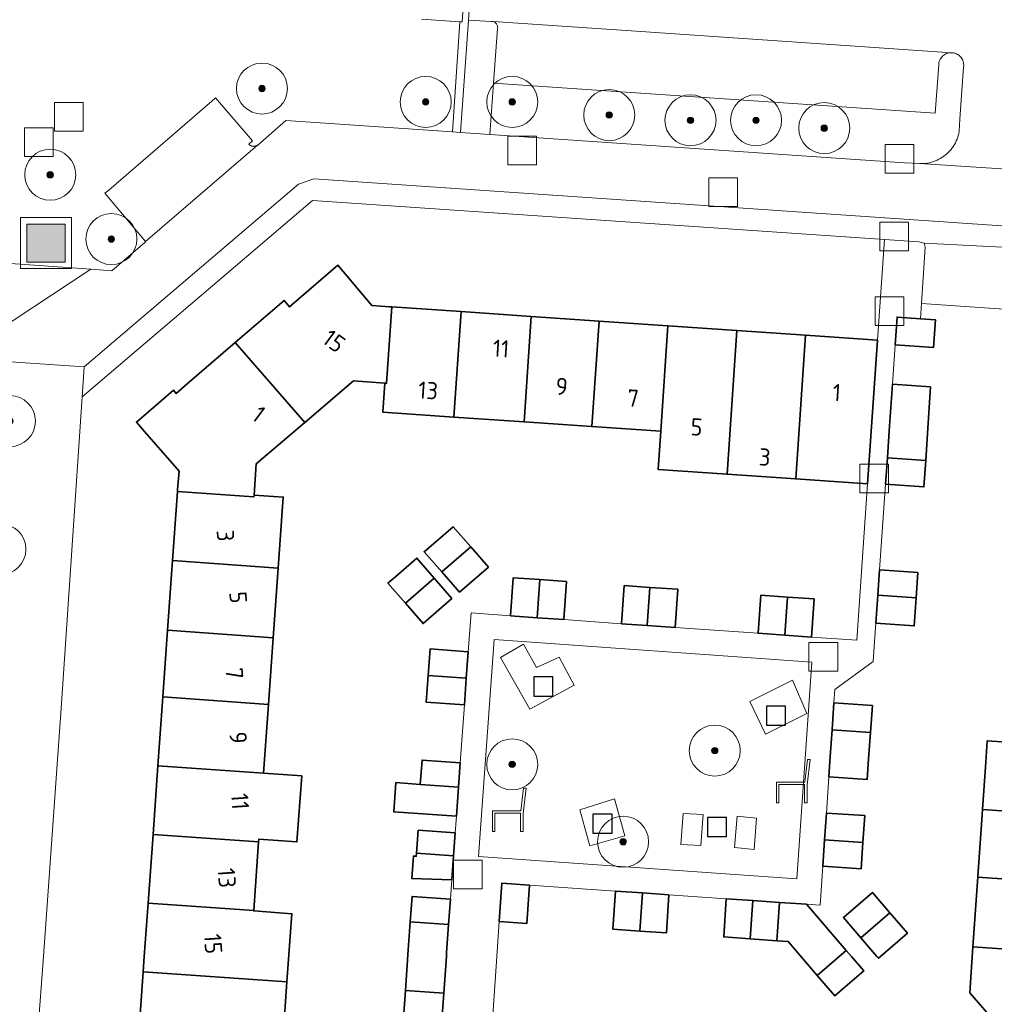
# Model space of a CAD drawing. Extents: x 154222 to 160093, y 456746 to 462495.
# Tile 162 of 254: x 158271 to 158347, y 461246 to 461323. Entities that reach past the tile are written whole.
import ezdxf
from ezdxf.enums import TextEntityAlignment as Align

# ---------------------------------------------------------------- set-up
doc = ezdxf.new("R2010")
doc.units = 0
doc.header["$LTSCALE"] = 0.75
doc.layers.get('0').update_dxf_attribs({"linetype": 'CONTINUOUS'})
for name, color, linetype, lineweight in [('B-XX-GR-BEPLANTING_CULTUUR_BODEMBEDEKKER-GV', 252, 'CONTINUOUS', 18), ('B-XX-GR-BEPLANTING_CULTUUR_HEESTERS-GV', 252, 'CONTINUOUS', 18), ('B-XX-GR-BOOM-S', 252, 'CONTINUOUS', 25), ('B-XX-GR-HAAG-GV', 252, 'CONTINUOUS', 13), ('B-XX-IE-MEUBILAIR_WEGMEUBILAIR-S', 252, 'CONTINUOUS', 25), ('B-XX-OG-BEBOUWING-GV', 6, 'CONTINUOUS', 35), ('B-XX-OG-BEBOUWING-T18', 1, 'CONTINUOUS', 18), ('B-XX-OG-TERREIN_CULTUURSCHEIDING-GV', 252, 'CONTINUOUS', 18), ('B-XX-OG-TERREIN_ERF-GV', 252, 'CONTINUOUS', 18), ('B-XX-RI-GWA_RIOOLPUT-S', 252, 'CONTINUOUS', 25), ('B-XX-VH-VERHARDING_BETONSTRAATSTEEN-GV', 252, 'CONTINUOUS', 18), ('B-XX-VH-VERHARDING_TEGEL-GV', 252, 'CONTINUOUS', 18), ('B-XX-VH-VERHARDING_TEGEL_RUBBER-GV', 252, 'CONTINUOUS', 18)]:
    doc.layers.add(name, color=color, linetype=linetype, lineweight=lineweight)
doc.styles.add('NLCS-ISO-M-T18', font='NLCS-ISO.ttf', dxfattribs={"height": 1.8})

# ---------------------------------------------------------------- blocks, each defined once
blk = doc.blocks.new('SIE-WEG_AFVALBAK-SO')
at = {"linetype": 'ByBlock', "lineweight": 18}
h = blk.add_hatch(color=0, dxfattribs=at)
h.dxf.hatch_style = 1
h.paths.add_polyline_path([(-1.5, -1.5), (1.5, -1.5), (1.5, 1.5), (-1.5, 1.5)])
at = {"color": 0, "linetype": 'ByBlock', "lineweight": 18}
for points in [[(-2, -2), (2, -2), (2, 2), (-2, 2)], [(-1.5, -1.5), (1.5, -1.5), (1.5, 1.5), (-1.5, 1.5)]]:
    blk.add_lwpolyline(points, close=True, dxfattribs=at)
blk = doc.blocks.new('SRI-PUT_INSPECTIEPUT_RIOOLPUT-SO')
at = {"color": 0, "linetype": 'ByBlock', "lineweight": 18}
blk.add_lwpolyline([(-1.125, -1.125), (1.125, -1.125), (1.125, 1.125), (-1.125, 1.125)], close=True, dxfattribs=at)
blk = doc.blocks.new('SIE-WEG_SPEELTOESTEL-SO')
at = {"flags": 128}
blk.add_lwpolyline([(-0.75, -0.75), (0.75, -0.75), (0.75, 0.75), (-0.75, 0.75)], close=True, dxfattribs=at)
blk = doc.blocks.new('SIE-WEG_ZITBANK-SO')
at = {"color": 0, "linetype": 'ByBlock', "lineweight": 18}
blk.add_lwpolyline([(-0.912, -1.631), (-0.912, -0.2), (1.088, -0.2), (1.088, -1.631), (1.288, -1.631), (1.288, -0.212), (1.536, 1.777), (1.335, 1.777), (1.113, 0), (-1.112, 0), (-1.112, -1.631)], close=True, dxfattribs=at)
blk = doc.blocks.new('SGR-BOOM_01-SO')
at = {"linetype": 'ByBlock', "lineweight": 18}
h = blk.add_hatch(color=0, dxfattribs=at)
h.dxf.hatch_style = 1
edge = h.paths.add_edge_path()
edge.add_arc((0, 0), 0.25, 0, 360)
at = {"color": 0, "linetype": 'ByBlock', "lineweight": 18}
for radius in [2, 0.25]:
    blk.add_circle((0, 0), radius, dxfattribs=at)

msp = doc.modelspace()

# ---------------------------------------------------------------- linework, layer by layer
at = {"layer": 'B-XX-GR-BEPLANTING_CULTUUR_BODEMBEDEKKER-GV'}
msp.add_lwpolyline([(158306.112, 461329.641), (158305.613, 461329.674), (158305.19, 461323.292), (158305.022, 461323.304), (158304.452, 461314.665), (158305.075, 461314.622), (158305.7, 461323.43)], close=True, dxfattribs=at)
at = {"layer": 'B-XX-GR-BEPLANTING_CULTUUR_HEESTERS-GV'}
msp.add_lwpolyline([(158343.635, 461320.864), (158343.56, 461320.869), (158343.458, 461320.865), (158343.37, 461320.854), (158343.284, 461320.835), (158343.2, 461320.808), (158343.118, 461320.773), (158343.04, 461320.732), (158342.966, 461320.683), (158342.896, 461320.628), (158342.832, 461320.567), (158342.774, 461320.5), (158342.722, 461320.429), (158342.677, 461320.353), (158342.638, 461320.273), (158342.607, 461320.19), (158342.584, 461320.105), (158342.568, 461320.018), (158342.56, 461319.929), (158342.56, 461319.92), (158342.29, 461316.12), (158307.66, 461318.47), (158307.364, 461314.465), (158315.78, 461313.89), (158339.89, 461312.24), (158341.071, 461312.172), (158341.227, 461312.17), (158341.382, 461312.177), (158341.537, 461312.191), (158341.691, 461312.214), (158341.844, 461312.244), (158341.995, 461312.282), (158342.143, 461312.327), (158342.29, 461312.381), (158342.433, 461312.441), (158342.573, 461312.509), (158342.709, 461312.584), (158342.841, 461312.666), (158342.969, 461312.755), (158343.093, 461312.85), (158343.21, 461312.952), (158343.323, 461313.059), (158343.43, 461313.172), (158343.532, 461313.29), (158343.626, 461313.414), (158343.715, 461313.542), (158343.797, 461313.674), (158343.871, 461313.81), (158343.939, 461313.951), (158344, 461314.094), (158344.053, 461314.24), (158344.098, 461314.389), (158344.136, 461314.54), (158344.166, 461314.693), (158344.17, 461314.72), (158344.23, 461315.67), (158344.51, 461319.73), (158344.52, 461319.818), (158344.523, 461319.907), (158344.517, 461319.995), (158344.503, 461320.082), (158344.481, 461320.168), (158344.452, 461320.252), (158344.416, 461320.333), (158344.372, 461320.41), (158344.321, 461320.483), (158344.265, 461320.55), (158344.202, 461320.613), (158344.134, 461320.67), (158344.061, 461320.72), (158343.984, 461320.763), (158343.903, 461320.799), (158343.819, 461320.828), (158343.733, 461320.85), (158343.646, 461320.863)], close=True, dxfattribs=at)
at = {"layer": 'B-XX-GR-HAAG-GV'}
msp.add_lwpolyline([(158306.112, 461329.641), (158305.613, 461329.674), (158305.19, 461323.292), (158305.022, 461323.304), (158304.452, 461314.665), (158305.075, 461314.622), (158305.7, 461323.43)], close=True, dxfattribs=at)
at = {"layer": 'B-XX-OG-BEBOUWING-GV'}
for points in [[(158298.12, 461301.05), (158295.45, 461304.2), (158291.66, 461300.94), (158291.23, 461301.44), (158287.409, 461298.148), (158292.87, 461291.88), (158296.69, 461295.13), (158299.13, 461294.96), (158299.279, 461294.95), (158299.691, 461300.939), (158299.54, 461300.95)], [(158305.113, 461300.568), (158299.691, 461300.939), (158299.279, 461294.95), (158299.13, 461294.96), (158298.98, 461292.67), (158304.542, 461292.289)], [(158310.621, 461300.19), (158305.113, 461300.568), (158304.542, 461292.289), (158310.05, 461291.911)], [(158315.928, 461299.826), (158310.621, 461300.19), (158310.05, 461291.911), (158315.356, 461291.547)], [(158321.334, 461299.456), (158315.928, 461299.826), (158315.356, 461291.547), (158320.763, 461291.176)], [(158341.137, 461300.011), (158339.3, 461300.13), (158339.15, 461297.96), (158342.15, 461297.75), (158342.3, 461299.93)], [(158326.741, 461299.085), (158321.334, 461299.456), (158320.763, 461291.176), (158320.556, 461288.183), (158325.963, 461287.812)], [(158332.127, 461298.716), (158326.741, 461299.085), (158325.963, 461287.812), (158331.349, 461287.443)], [(158337.75, 461298.33), (158332.127, 461298.716), (158331.349, 461287.443), (158336.976, 461287.057), (158337.18, 461290.05)], [(158292.87, 461291.88), (158287.409, 461298.148), (158283.64, 461294.9), (158282.772, 461294.154), (158282.567, 461294.392), (158279.664, 461291.898), (158280.29, 461291.17), (158283, 461288.06), (158282.89, 461286.61), (158282.878, 461286.461), (158288.87, 461286.035), (158288.88, 461286.18), (158289.05, 461288.63)], [(158341.929, 461294.661), (158338.935, 461294.867), (158338.68, 461291.21), (158338.534, 461289.106), (158341.544, 461288.896), (158341.69, 461291.01)], [(158341.544, 461288.896), (158338.534, 461289.106), (158338.39, 461287.02), (158341.4, 461286.82)], [(158288.87, 461286.035), (158282.878, 461286.461), (158282.493, 461281.044), (158290.773, 461280.454), (158291.17, 461286.02), (158288.88, 461286.18)], [(158305.871, 461282.113), (158304.492, 461283.696), (158303.914, 461283.198), (158302.219, 461281.736), (158303.598, 461280.153)], [(158307.252, 461280.528), (158305.871, 461282.113), (158303.598, 461280.153), (158304.979, 461278.568)], [(158303.015, 461279.65), (158301.638, 461281.231), (158299.99, 461279.796), (158299.376, 461279.261), (158300.743, 461277.692)], [(158290.773, 461280.454), (158282.493, 461281.044), (158282.103, 461275.575), (158290.382, 461274.984)], [(158304.398, 461278.063), (158303.015, 461279.65), (158300.743, 461277.692), (158302.136, 461276.093)], [(158311.296, 461279.549), (158309.206, 461279.699), (158308.996, 461276.709), (158311.081, 461276.559)], [(158340.93, 461280.1), (158337.93, 461280.31), (158337.793, 461278.332), (158340.793, 461278.122)], [(158313.376, 461279.399), (158311.296, 461279.549), (158311.081, 461276.559), (158313.166, 461276.409)], [(158319.917, 461278.94), (158317.906, 461279.079), (158317.696, 461276.089), (158319.711, 461275.95)], [(158322.096, 461278.789), (158319.917, 461278.94), (158319.711, 461275.95), (158321.886, 461275.799)], [(158330.709, 461278.179), (158328.616, 461278.329), (158328.406, 461275.339), (158330.503, 461275.189)], [(158332.806, 461278.029), (158330.709, 461278.179), (158330.503, 461275.189), (158332.596, 461275.039)], [(158340.793, 461278.122), (158337.793, 461278.332), (158337.64, 461276.13), (158340.64, 461275.92)], [(158290.382, 461274.984), (158282.103, 461275.575), (158281.729, 461270.341), (158290.008, 461269.751)], [(158305.673, 461273.887), (158302.683, 461274.107), (158302.533, 461272.022), (158305.523, 461271.805)], [(158305.523, 461271.805), (158302.533, 461272.022), (158302.383, 461269.937), (158305.373, 461269.727)], [(158290.008, 461269.751), (158281.729, 461270.341), (158281.345, 461264.955), (158289.624, 461264.365)], [(158337.36, 461269.68), (158334.35, 461269.88), (158334.203, 461267.755), (158337.208, 461267.545)], [(158337.208, 461267.545), (158334.203, 461267.755), (158334.06, 461265.68), (158333.951, 461264.067), (158336.952, 461263.867), (158337.06, 461265.48)], [(158349.356, 461266.697), (158346.364, 461266.904), (158346.248, 461265.236), (158345.991, 461261.519), (158357.273, 461260.731), (158357.646, 461266.118)], [(158305.053, 461265.177), (158302.053, 461265.387), (158301.917, 461263.488), (158304.912, 461263.274)], [(158289.624, 461264.365), (158281.345, 461264.955), (158280.961, 461259.569), (158289.239, 461258.979), (158289.254, 461259.188), (158292.247, 461258.979), (158292.617, 461264.151)], [(158304.912, 461263.274), (158301.917, 461263.488), (158299.999, 461263.625), (158299.835, 461261.334), (158304.743, 461260.987)], [(158336.76, 461261.04), (158333.76, 461261.24), (158333.615, 461259.15), (158336.614, 461258.942)], [(158357.273, 461260.731), (158345.991, 461261.519), (158345.937, 461260.746), (158345.627, 461256.257), (158345.624, 461256.219), (158356.907, 461255.431)], [(158289.239, 461258.979), (158280.961, 461259.569), (158280.577, 461254.183), (158288.855, 461253.592)], [(158301.745, 461259.893), (158301.617, 461258.095), (158304.522, 461257.888), (158304.65, 461259.686)], [(158336.614, 461258.942), (158333.615, 461259.15), (158333.47, 461257.06), (158336.47, 461256.86)], [(158304.522, 461257.888), (158301.617, 461258.095), (158301.6, 461257.852), (158301.377, 461257.867), (158301.252, 461256.106), (158304.388, 461256)], [(158310.49, 461255.59), (158308.31, 461255.74), (158308.11, 461252.73), (158310.28, 461252.58)], [(158356.907, 461255.431), (158345.624, 461256.219), (158345.245, 461250.742), (158356.528, 461249.954), (158356.531, 461250)], [(158319.334, 461254.974), (158317.22, 461255.12), (158317.02, 461252.13), (158319.123, 461251.984)], [(158321.41, 461254.83), (158319.334, 461254.974), (158319.123, 461251.984), (158321.21, 461251.84)], [(158338.742, 461253.403), (158337.373, 461254.995), (158335.1, 461253.036), (158336.468, 461251.446)], [(158288.855, 461253.592), (158280.577, 461254.183), (158280.278, 461249.999), (158280.192, 461248.798), (158291.463, 461247.994), (158291.845, 461253.337), (158288.853, 461253.561)], [(158304.28, 461254.48), (158301.27, 461254.7), (158301.128, 461252.717), (158304.139, 461252.502)], [(158327.995, 461254.375), (158325.91, 461254.52), (158325.71, 461251.52), (158327.787, 461251.376)], [(158330.08, 461254.23), (158327.995, 461254.375), (158327.787, 461251.376), (158329.88, 461251.23)], [(158332.196, 461254.083), (158330.08, 461254.23), (158329.88, 461251.23), (158330.747, 461251.169), (158333.044, 461248.5), (158335.318, 461250.456)], [(158340.112, 461251.812), (158338.742, 461253.403), (158336.468, 461251.446), (158337.713, 461250), (158337.839, 461249.853), (158338.009, 461250), (158339.348, 461251.154)], [(158304.139, 461252.502), (158301.128, 461252.717), (158300.97, 461250.5), (158300.745, 461247.331), (158303.75, 461247.117), (158303.96, 461250), (158303.98, 461250.28)], [(158335.711, 461250), (158335.318, 461250.456), (158333.044, 461248.5), (158334.416, 461246.906), (158335.045, 461247.447), (158336.689, 461248.862)], [(158356.528, 461249.954), (158345.245, 461250.742), (158344.996, 461247.144), (158346.853, 461245.003), (158350.17, 461244.76), (158350.182, 461244.927), (158356.151, 461244.51), (158356.138, 461244.323), (158358.462, 461244.153), (158361.455, 461243.946), (158361.634, 461246.539), (158358.641, 461246.746), (158356.318, 461246.917)], [(158291.463, 461247.994), (158280.192, 461248.798), (158279.871, 461244.317), (158279.78, 461243.04), (158288.06, 461242.45), (158291.052, 461242.236)], [(158303.75, 461247.117), (158300.745, 461247.331), (158300.49, 461243.75), (158300.33, 461241.57), (158298.352, 461241.708), (158298.227, 461239.912), (158303.215, 461239.564), (158303.34, 461241.36), (158303.49, 461243.53)]]:
    msp.add_lwpolyline(points, close=True, dxfattribs=at)
at = {"layer": 'B-XX-OG-TERREIN_CULTUURSCHEIDING-GV'}
msp.add_lwpolyline([(158266.77, 461304.54), (158271.269, 461304.236), (158272.39, 461304.16), (158276.089, 461303.883), (158277.74, 461303.76), (158280.321, 461305.998), (158280.383, 461306.052), (158277.185, 461309.843), (158277.49, 461310.1), (158285.56, 461317.08), (158285.863, 461317.34), (158288.763, 461313.96), (158288.46, 461313.7), (158288.467, 461313.693), (158288.474, 461313.687), (158288.481, 461313.68), (158288.488, 461313.673), (158288.495, 461313.667), (158288.503, 461313.661), (158288.51, 461313.655), (158288.518, 461313.649), (158288.526, 461313.643), (158288.533, 461313.637), (158288.541, 461313.632), (158288.549, 461313.626), (158288.557, 461313.621), (158288.566, 461313.616), (158288.574, 461313.611), (158288.582, 461313.606), (158288.591, 461313.602), (158288.599, 461313.597), (158288.608, 461313.593), (158288.617, 461313.588), (158288.625, 461313.584), (158288.634, 461313.58), (158288.643, 461313.577), (158288.652, 461313.573), (158288.661, 461313.569), (158288.67, 461313.566), (158288.679, 461313.563), (158288.688, 461313.56), (158288.698, 461313.557), (158288.707, 461313.555), (158288.716, 461313.552), (158288.725, 461313.55), (158288.735, 461313.548), (158288.744, 461313.546), (158288.754, 461313.544), (158288.763, 461313.542), (158288.773, 461313.541), (158288.782, 461313.539), (158288.792, 461313.538), (158288.802, 461313.537), (158288.811, 461313.536), (158288.821, 461313.536), (158288.831, 461313.535), (158288.84, 461313.535), (158288.85, 461313.535), (158288.859, 461313.535), (158288.869, 461313.535), (158288.879, 461313.535), (158288.889, 461313.536), (158288.898, 461313.536), (158288.908, 461313.537), (158288.917, 461313.538), (158288.927, 461313.539), (158288.937, 461313.541), (158288.946, 461313.542), (158288.955, 461313.544), (158288.965, 461313.546), (158288.974, 461313.548), (158288.984, 461313.55), (158288.993, 461313.552), (158289.003, 461313.555), (158289.012, 461313.557), (158289.021, 461313.56), (158289.03, 461313.563), (158289.039, 461313.566), (158289.049, 461313.57), (158289.058, 461313.573), (158289.066, 461313.577), (158289.075, 461313.58), (158289.084, 461313.584), (158289.093, 461313.589), (158289.102, 461313.593), (158289.11, 461313.597), (158289.119, 461313.602), (158289.127, 461313.606), (158289.135, 461313.611), (158289.144, 461313.616), (158289.152, 461313.62), (158289.16, 461313.626), (158289.168, 461313.632), (158291.37, 461315.56), (158304.452, 461314.665), (158305.022, 461323.304), (158302.006, 461323.511)], dxfattribs=at)
for points in [[(158332.614, 461273.085), (158307.698, 461274.849), (158306.473, 461257.822), (158331.449, 461256.09)], [(158311.025, 461272.644), (158310.01, 461274.486), (158308.201, 461273.438), (158310.502, 461269.385), (158313.985, 461271.28), (158312.801, 461273.457)], [(158310.01, 461274.486), (158311.025, 461272.644), (158312.801, 461273.457), (158313.985, 461271.28), (158310.502, 461269.385), (158308.201, 461273.438)], [(158327.756, 461269.995), (158331.106, 461271.655), (158332.225, 461269.041), (158328.975, 461267.415)], [(158332.225, 461269.041), (158331.106, 461271.655), (158327.756, 461269.995), (158328.975, 461267.415)], [(158314.43, 461261.479), (158317.145, 461262.363), (158317.964, 461259.446), (158315.214, 461258.662)], [(158317.964, 461259.446), (158317.145, 461262.363), (158314.43, 461261.479), (158315.214, 461258.662)], [(158322.33, 461258.773), (158322.533, 461261.21), (158324.096, 461261.115), (158323.908, 461258.683)], [(158326.549, 461258.528), (158326.747, 461260.985), (158328.268, 461260.847), (158328.086, 461258.375)]]:
    msp.add_lwpolyline(points, close=True, dxfattribs=at)
at = {"layer": 'B-XX-OG-TERREIN_ERF-GV'}
for points in [[(158302.006, 461323.511), (158305.022, 461323.304), (158305.19, 461323.292), (158305.613, 461329.674)], [(158279.871, 461244.317), (158280.192, 461248.798), (158280.278, 461249.999), (158280.577, 461254.183), (158280.961, 461259.569), (158281.345, 461264.955), (158281.729, 461270.341), (158282.103, 461275.575), (158282.493, 461281.044), (158282.878, 461286.461), (158282.89, 461286.61), (158283, 461288.06), (158280.29, 461291.17), (158279.664, 461291.898), (158282.567, 461294.392), (158282.772, 461294.154), (158283.64, 461294.9), (158287.409, 461298.148), (158291.23, 461301.44), (158291.66, 461300.94), (158295.45, 461304.2), (158298.12, 461301.05), (158299.54, 461300.95), (158299.691, 461300.939), (158305.113, 461300.568), (158310.621, 461300.19), (158315.928, 461299.826), (158321.334, 461299.456), (158326.741, 461299.085), (158332.127, 461298.716), (158337.75, 461298.33), (158338.31, 461306.22), (158293.46, 461309.28), (158284.566, 461301.687), (158275.41, 461293.87), (158273.78, 461269.83), (158272.363, 461250), (158271.94, 461244.08)], [(158351.88, 461300.46), (158341.22, 461301.2), (158341.137, 461300.011), (158342.3, 461299.93), (158342.15, 461297.75), (158339.15, 461297.96), (158338.935, 461294.867), (158341.929, 461294.661), (158341.69, 461291.01), (158341.544, 461288.896), (158341.4, 461286.82), (158338.39, 461287.02), (158337.93, 461280.31), (158340.93, 461280.1), (158340.793, 461278.122), (158340.64, 461275.92), (158337.64, 461276.13), (158337.539, 461274.687), (158337.43, 461273.13), (158334.42, 461270.93), (158334.35, 461269.88), (158337.36, 461269.68), (158337.208, 461267.545), (158337.06, 461265.48), (158336.952, 461263.867), (158333.951, 461264.067), (158333.76, 461261.24), (158336.76, 461261.04), (158336.614, 461258.942), (158336.47, 461256.86), (158333.47, 461257.06), (158333.26, 461254.01), (158332.196, 461254.083), (158335.318, 461250.456), (158335.711, 461250), (158336.689, 461248.862), (158335.045, 461247.447), (158334.416, 461246.906), (158333.044, 461248.5), (158330.747, 461251.169), (158329.88, 461251.23), (158327.787, 461251.376), (158325.71, 461251.52), (158325.91, 461254.52), (158321.41, 461254.83), (158321.21, 461251.84), (158319.123, 461251.984), (158317.02, 461252.13), (158317.22, 461255.12), (158310.49, 461255.59), (158310.28, 461252.58), (158308.11, 461252.73), (158307.921, 461250), (158307.467, 461243.453)], [(158300.49, 461243.75), (158300.745, 461247.331), (158300.97, 461250.5), (158301.128, 461252.717), (158301.27, 461254.7), (158304.28, 461254.48), (158304.388, 461256), (158301.252, 461256.106), (158301.377, 461257.867), (158301.6, 461257.852), (158301.617, 461258.095), (158301.745, 461259.893), (158304.65, 461259.686), (158304.743, 461260.987), (158299.835, 461261.334), (158299.999, 461263.625), (158301.917, 461263.488), (158302.053, 461265.387), (158305.053, 461265.177), (158305.373, 461269.727), (158302.383, 461269.937), (158302.533, 461272.022), (158302.683, 461274.107), (158305.673, 461273.887), (158305.893, 461276.932), (158308.996, 461276.709), (158309.206, 461279.699), (158311.296, 461279.549), (158313.376, 461279.399), (158313.166, 461276.409), (158317.696, 461276.089), (158317.906, 461279.079), (158319.917, 461278.94), (158322.096, 461278.789), (158321.886, 461275.799), (158328.406, 461275.339), (158328.616, 461278.329), (158330.709, 461278.179), (158332.806, 461278.029), (158332.596, 461275.039), (158336.14, 461274.791), (158336.976, 461287.057), (158331.349, 461287.443), (158325.963, 461287.812), (158320.556, 461288.183), (158320.763, 461291.176), (158315.356, 461291.547), (158310.05, 461291.911), (158304.542, 461292.289), (158298.98, 461292.67), (158299.13, 461294.96), (158296.69, 461295.13), (158292.87, 461291.88), (158289.05, 461288.63), (158288.88, 461286.18), (158291.17, 461286.02), (158290.773, 461280.454), (158290.382, 461274.984), (158290.008, 461269.751), (158289.624, 461264.365), (158292.617, 461264.151), (158292.247, 461258.979), (158289.254, 461259.188), (158289.239, 461258.979), (158288.855, 461253.592), (158288.853, 461253.561), (158291.845, 461253.337), (158291.463, 461247.994), (158291.052, 461242.236)], [(158350.17, 461244.76), (158346.853, 461245.003), (158344.996, 461247.144), (158345.245, 461250.742), (158345.624, 461256.219), (158345.627, 461256.257), (158345.937, 461260.746), (158345.991, 461261.519), (158346.248, 461265.236), (158346.364, 461266.904), (158349.356, 461266.697)]]:
    msp.add_lwpolyline(points, dxfattribs=at)
for points in [[(158305.871, 461282.113), (158307.252, 461280.528), (158304.979, 461278.568), (158303.598, 461280.153), (158302.219, 461281.736), (158303.914, 461283.198), (158304.492, 461283.696)], [(158303.015, 461279.65), (158304.398, 461278.063), (158302.136, 461276.093), (158300.743, 461277.692), (158299.376, 461279.261), (158299.99, 461279.796), (158301.638, 461281.231)], [(158335.1, 461253.036), (158337.373, 461254.995), (158338.742, 461253.403), (158340.112, 461251.812), (158339.348, 461251.154), (158338.009, 461250), (158337.839, 461249.853), (158337.713, 461250), (158336.468, 461251.446)]]:
    msp.add_lwpolyline(points, close=True, dxfattribs=at)
at = {"layer": 'B-XX-VH-VERHARDING_BETONSTRAATSTEEN-GV'}
for points in [[(158306.112, 461329.641), (158305.7, 461323.43), (158307.48, 461323.33), (158307.515, 461323.33), (158307.577, 461323.324), (158307.638, 461323.31), (158317.29, 461322.66), (158337.54, 461321.28), (158343.56, 461320.869), (158343.635, 461320.864), (158343.646, 461320.863), (158343.733, 461320.85), (158343.819, 461320.828), (158343.903, 461320.799), (158343.984, 461320.763), (158344.061, 461320.72), (158344.134, 461320.67), (158344.202, 461320.613), (158344.265, 461320.55), (158344.321, 461320.483), (158344.372, 461320.41), (158344.416, 461320.333), (158344.452, 461320.252), (158344.481, 461320.168), (158344.503, 461320.082), (158344.517, 461319.995), (158344.523, 461319.907), (158344.52, 461319.818), (158344.51, 461319.73), (158344.23, 461315.67), (158344.17, 461314.72), (158344.166, 461314.693), (158344.136, 461314.54), (158344.098, 461314.389), (158344.053, 461314.24), (158344, 461314.094), (158343.939, 461313.951), (158343.871, 461313.81), (158343.797, 461313.674), (158343.715, 461313.542), (158343.626, 461313.414), (158343.532, 461313.29), (158343.43, 461313.172), (158343.323, 461313.059), (158343.21, 461312.952), (158343.093, 461312.85), (158342.969, 461312.755), (158342.841, 461312.666), (158342.709, 461312.584), (158342.573, 461312.509), (158342.433, 461312.441), (158342.29, 461312.381), (158342.143, 461312.327), (158341.995, 461312.282), (158341.844, 461312.244), (158341.691, 461312.214), (158341.537, 461312.191), (158341.382, 461312.177), (158341.227, 461312.17), (158341.071, 461312.172), (158351.911, 461311.474)], [(158181.316, 461318.627), (158207.246, 461316.906), (158251.945, 461314.066), (158253.106, 461313.493), (158266.898, 461297.818), (158276.089, 461303.883), (158272.39, 461304.16), (158271.269, 461304.236), (158266.77, 461304.54), (158264.608, 461307.136), (158256.883, 461315.912), (158254.83, 461318.26), (158231.65, 461319.88), (158223.34, 461320.45), (158223.286, 461320.454), (158212.461, 461321.205), (158212.305, 461321.209), (158212.15, 461321.22), (158205.95, 461321.64), (158181.41, 461323.36)], [(158351.911, 461311.474), (158341.071, 461312.172), (158339.89, 461312.24), (158315.78, 461313.89), (158307.364, 461314.465), (158305.075, 461314.622), (158304.452, 461314.665), (158291.37, 461315.56), (158289.168, 461313.632), (158289.16, 461313.626), (158289.152, 461313.62), (158288.21, 461312.82), (158280.383, 461306.052), (158280.321, 461305.998), (158277.74, 461303.76), (158276.089, 461303.883), (158266.898, 461297.818), (158267.821, 461296.768), (158275.571, 461296.243), (158292.356, 461310.573), (158293.576, 461310.976), (158364.745, 461306.12)], [(158262.591, 461238.868), (158272.721, 461238.496), (158271.633, 461239.513), (158271.772, 461241.71), (158271.89, 461243.57), (158271.94, 461244.08), (158272.363, 461250), (158273.78, 461269.83), (158275.41, 461293.87), (158275.571, 461296.243), (158267.821, 461296.768)]]:
    msp.add_lwpolyline(points, dxfattribs=at)
msp.add_lwpolyline([(158288.763, 461313.96), (158285.863, 461317.34), (158285.56, 461317.08), (158277.49, 461310.1), (158277.185, 461309.843), (158280.383, 461306.052), (158288.21, 461312.82), (158289.152, 461313.62), (158289.144, 461313.616), (158289.135, 461313.611), (158289.127, 461313.606), (158289.119, 461313.602), (158289.11, 461313.597), (158289.102, 461313.593), (158289.093, 461313.589), (158289.084, 461313.584), (158289.075, 461313.58), (158289.066, 461313.577), (158289.058, 461313.573), (158289.049, 461313.57), (158289.039, 461313.566), (158289.03, 461313.563), (158289.021, 461313.56), (158289.012, 461313.557), (158289.003, 461313.555), (158288.993, 461313.552), (158288.984, 461313.55), (158288.974, 461313.548), (158288.965, 461313.546), (158288.955, 461313.544), (158288.946, 461313.542), (158288.937, 461313.541), (158288.927, 461313.539), (158288.917, 461313.538), (158288.908, 461313.537), (158288.898, 461313.536), (158288.889, 461313.536), (158288.879, 461313.535), (158288.869, 461313.535), (158288.859, 461313.535), (158288.85, 461313.535), (158288.84, 461313.535), (158288.831, 461313.535), (158288.821, 461313.536), (158288.811, 461313.536), (158288.802, 461313.537), (158288.792, 461313.538), (158288.782, 461313.539), (158288.773, 461313.541), (158288.763, 461313.542), (158288.754, 461313.544), (158288.744, 461313.546), (158288.735, 461313.548), (158288.725, 461313.55), (158288.716, 461313.552), (158288.707, 461313.555), (158288.698, 461313.557), (158288.688, 461313.56), (158288.679, 461313.563), (158288.67, 461313.566), (158288.661, 461313.569), (158288.652, 461313.573), (158288.643, 461313.577), (158288.634, 461313.58), (158288.625, 461313.584), (158288.617, 461313.588), (158288.608, 461313.593), (158288.599, 461313.597), (158288.591, 461313.602), (158288.582, 461313.606), (158288.574, 461313.611), (158288.566, 461313.616), (158288.557, 461313.621), (158288.549, 461313.626), (158288.541, 461313.632), (158288.533, 461313.637), (158288.526, 461313.643), (158288.518, 461313.649), (158288.51, 461313.655), (158288.503, 461313.661), (158288.495, 461313.667), (158288.488, 461313.673), (158288.481, 461313.68), (158288.474, 461313.687), (158288.467, 461313.693), (158288.46, 461313.7)], close=True, dxfattribs=at)
at = {"layer": 'B-XX-VH-VERHARDING_TEGEL-GV'}
for points in [[(158307.48, 461323.33), (158305.7, 461323.43), (158305.075, 461314.622), (158307.364, 461314.465), (158307.66, 461318.47), (158307.98, 461322.78), (158307.984, 461322.842), (158307.981, 461322.904), (158307.969, 461322.966), (158307.949, 461323.025), (158307.923, 461323.081), (158307.889, 461323.133), (158307.849, 461323.181), (158307.803, 461323.223), (158307.752, 461323.259), (158307.696, 461323.288), (158307.638, 461323.31), (158307.577, 461323.324), (158307.515, 461323.33)], [(158317.29, 461322.66), (158307.638, 461323.31), (158307.696, 461323.288), (158307.752, 461323.259), (158307.803, 461323.223), (158307.849, 461323.181), (158307.889, 461323.133), (158307.923, 461323.081), (158307.949, 461323.025), (158307.969, 461322.966), (158307.981, 461322.904), (158307.984, 461322.842), (158307.98, 461322.78), (158307.66, 461318.47), (158342.29, 461316.12), (158342.56, 461319.92), (158342.56, 461319.929), (158342.568, 461320.018), (158342.584, 461320.105), (158342.607, 461320.19), (158342.638, 461320.273), (158342.677, 461320.353), (158342.722, 461320.429), (158342.774, 461320.5), (158342.832, 461320.567), (158342.896, 461320.628), (158342.966, 461320.683), (158343.04, 461320.732), (158343.118, 461320.773), (158343.2, 461320.808), (158343.284, 461320.835), (158343.37, 461320.854), (158343.458, 461320.865), (158343.56, 461320.869), (158337.54, 461321.28)], [(158352.659, 461305.354), (158341.41, 461305.93), (158341.51, 461305.61), (158341.22, 461301.2), (158351.88, 461300.46), (158352.011, 461300.449), (158352.28, 461300.427), (158352.64, 461304.817), (158352.24, 461304.832), (158352.232, 461304.891), (158352.231, 461304.95), (158352.239, 461305.008), (158352.255, 461305.064), (158352.278, 461305.118), (158352.308, 461305.169), (158352.345, 461305.215), (158352.388, 461305.255), (158352.436, 461305.289), (158352.488, 461305.317), (158352.543, 461305.337), (158352.6, 461305.349)], [(158307.698, 461274.849), (158332.614, 461273.085), (158331.449, 461256.09), (158306.473, 461257.822)]]:
    msp.add_lwpolyline(points, close=True, dxfattribs=at)
for points in [[(158364.745, 461306.12), (158293.576, 461310.976), (158292.356, 461310.573), (158275.571, 461296.243), (158275.41, 461293.87), (158284.566, 461301.687), (158293.46, 461309.28), (158338.31, 461306.22), (158341.01, 461306.04), (158341.41, 461305.93), (158352.659, 461305.354)], [(158307.467, 461243.453), (158307.921, 461250), (158308.11, 461252.73), (158308.31, 461255.74), (158310.49, 461255.59), (158317.22, 461255.12), (158319.334, 461254.974), (158321.41, 461254.83), (158325.91, 461254.52), (158327.995, 461254.375), (158330.08, 461254.23), (158332.196, 461254.083), (158333.26, 461254.01), (158333.47, 461257.06), (158333.615, 461259.15), (158333.76, 461261.24), (158333.951, 461264.067), (158334.06, 461265.68), (158334.203, 461267.755), (158334.35, 461269.88), (158334.42, 461270.93), (158337.43, 461273.13), (158337.539, 461274.687), (158337.64, 461276.13), (158337.793, 461278.332), (158337.93, 461280.31), (158338.39, 461287.02), (158338.534, 461289.106), (158338.68, 461291.21), (158338.935, 461294.867), (158339.15, 461297.96), (158339.3, 461300.13), (158341.137, 461300.011), (158341.22, 461301.2), (158341.51, 461305.61), (158341.41, 461305.93), (158341.01, 461306.04), (158338.31, 461306.22), (158337.75, 461298.33), (158337.18, 461290.05), (158336.976, 461287.057), (158336.14, 461274.791), (158332.596, 461275.039), (158330.503, 461275.189), (158328.406, 461275.339), (158321.886, 461275.799), (158319.711, 461275.95), (158317.696, 461276.089), (158313.166, 461276.409), (158311.081, 461276.559), (158308.996, 461276.709), (158305.893, 461276.932), (158305.673, 461273.887), (158305.523, 461271.805), (158305.373, 461269.727), (158305.053, 461265.177), (158304.912, 461263.274), (158304.743, 461260.987), (158304.65, 461259.686), (158304.522, 461257.888), (158304.388, 461256), (158304.28, 461254.48), (158304.139, 461252.502), (158303.98, 461250.28), (158303.96, 461250), (158303.75, 461247.117), (158303.49, 461243.53)]]:
    msp.add_lwpolyline(points, dxfattribs=at)
at = {"layer": 'B-XX-VH-VERHARDING_TEGEL_RUBBER-GV'}
for points in [[(158324.096, 461261.115), (158322.533, 461261.21), (158322.33, 461258.773), (158323.908, 461258.683)], [(158328.268, 461260.847), (158326.747, 461260.985), (158326.549, 461258.528), (158328.086, 461258.375)]]:
    msp.add_lwpolyline(points, close=True, dxfattribs=at)

# ---------------------------------------------------------------- block references
at = {"layer": 'B-XX-GR-BOOM-S'}
for p in [(158289.501, 461318.062), (158302.339, 461317.01), (158309.123, 461317.01), (158316.729, 461315.982), (158323.101, 461315.571), (158328.24, 461315.571), (158333.585, 461314.955), (158272.898, 461311.297), (158277.694, 461306.255), (158269.74, 461291.98), (158268.99, 461281.93), (158325.004, 461266.135), (158309.12, 461265.056), (158317.818, 461258.988)]:
    msp.add_blockref('SGR-BOOM_01-SO', p, dxfattribs=at)
at = {"layer": 'B-XX-IE-MEUBILAIR_WEGMEUBILAIR-S'}
for name, p in [('SIE-WEG_AFVALBAK-SO', (158272.571, 461305.934)), ('SIE-WEG_SPEELTOESTEL-SO', (158311.562, 461271.162)), ('SIE-WEG_SPEELTOESTEL-SO', (158329.803, 461268.869)), ('SIE-WEG_ZITBANK-SO', (158330.951, 461263.665)), ('SIE-WEG_ZITBANK-SO', (158308.684, 461261.419)), ('SIE-WEG_SPEELTOESTEL-SO', (158316.204, 461260.414)), ('SIE-WEG_SPEELTOESTEL-SO', (158325.174, 461260.143))]:
    msp.add_blockref(name, p, dxfattribs=at)
at = {"layer": 'B-XX-RI-GWA_RIOOLPUT-S'}
for p in [(158274.36, 461315.85), (158272, 461313.85), (158309.9, 461313.21), (158339.485, 461312.54), (158325.67, 461309.93), (158339.079, 461306.448), (158338.704, 461300.598), (158337.502, 461287.472), (158333.515, 461273.5), (158305.643, 461256.431)]:
    msp.add_blockref('SRI-PUT_INSPECTIEPUT_RIOOLPUT-SO', p, dxfattribs=at)

# ---------------------------------------------------------------- texts
at = {"layer": 'B-XX-OG-BEBOUWING-T18', "style": 'NLCS-ISO-M-T18'}
for s, rotation, p in [('15', 323.5, (158295.15, 461298.258)), ('11', 356.3, (158308.247, 461297.67)), ('13', 356.3, (158302.53, 461294.383)), ('9', 356.3, (158313.007, 461294.697)), ('7', 356.3, (158318.596, 461293.773)), ('1', 356.3, (158334.574, 461294.218)), ('1', 323.5, (158289.249, 461292.532)), ('5', 356.3, (158323.581, 461291.518)), ('3', 356.3, (158328.925, 461289.156)), ('3', 273.9, (158286.643, 461282.994)), ('5', 273.9, (158287.638, 461278.15)), ('7', 273.9, (158287.342, 461272.192)), ('9', 273.9, (158287.638, 461267.15)), ('11', 273.9, (158287.788, 461262.15)), ('13', 273.9, (158286.75, 461256.15)), ('15', 273.9, (158285.677, 461250.98))]:
    msp.add_text(s, height=1.35, rotation=rotation, dxfattribs=at).set_placement(p, align=Align.MIDDLE_CENTER)

doc.saveas('drawing.dxf')
